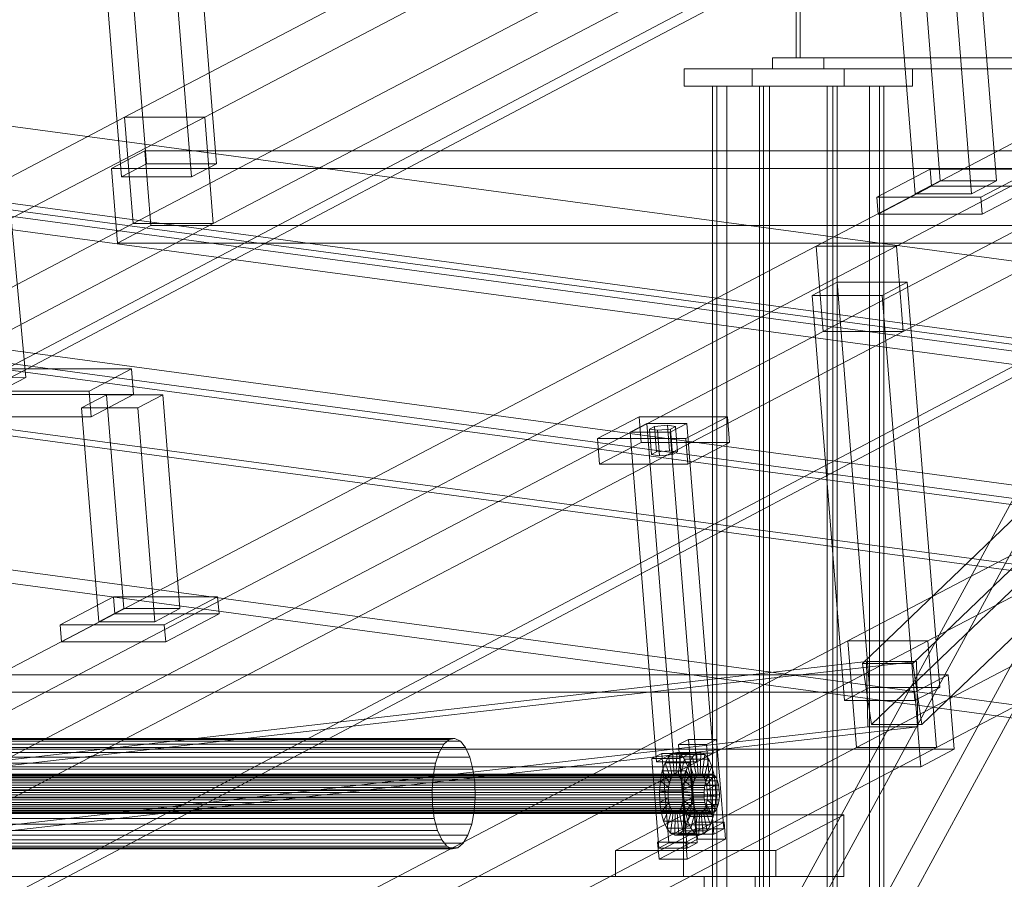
# Model space of a CAD drawing. Header units: millimetres. Extents: x -4738 to 65662, y -68080 to 6847.
# Tile 50 of 256: x -3151 to -2698, y -35414 to -35019. Entities that reach past the tile are written whole.
import ezdxf

# ---------------------------------------------------------------- set-up
doc = ezdxf.new("R2010")
doc.units = ezdxf.units.MM
for name, color, linetype, lineweight in [('COTAS_P', 1, 'Continuous', 0), ('frontal_C09', 7, 'Continuous', 0), ('frontal_C10', 7, 'Continuous', 0)]:
    doc.layers.add(name, color=color, linetype=linetype, lineweight=lineweight)
doc.dimstyles.new('R19_100', dxfattribs={"dimtxt": 250, "dimasz": 150, "dimexe": 150, "dimexo": 80, "dimgap": 100, "dimtad": 1, "dimtih": 1, "dimtoh": 1, "dimdsep": 46, "dimcen": 0.09, "dimadec": 0, "dimazin": 0, "dimtfac": 1, "dimtdec": 4, "dimtofl": 0, "dimtmove": 0, "dimatfit": 3, "dimfxl": 1, "dimtolj": 1, "dimtzin": 0, "dimarcsym": 0})

# ---------------------------------------------------------------- blocks, each defined once
blk = doc.blocks.new('DIM_R30_46')
at = {"layer": 'COTAS_P'}
for p, q in [((-4100, -35030), (-4219.91, -35921.98)), ((140, -35600), (20.09, -36491.98)), ((-4219.91, -35921.98), (-4065.25, -35897.36)), ((20.09, -36491.98), (-4219.91, -35921.98)), ((-4219.91, -35921.98), (-4077.24, -35986.56)), ((20.09, -36491.98), (-122.58, -36427.39)), ((20.09, -36491.98), (-134.57, -36516.59))]:
    blk.add_line(p, q, dxfattribs=at)
blk.add_text('4278.14 P', height=250, rotation=172.3434, dxfattribs=at).set_placement((-2113.24, -36306.08))

msp = doc.modelspace()

# ---------------------------------------------------------------- linework, layer by layer
at = {"layer": 'frontal_C09'}
for p, q in [((92.26, -35504.79), (-4028.81, -34950.779)), ((147.061, -35547.473), (-4092.939, -34977.473)), ((146.662, -35550.446), (-4093.338, -34980.446)), ((87.596, -35539.478), (-4033.473, -34985.467)), ((76.886, -35544.093), (-4024.362, -34992.746)), ((77.286, -35541.119), (-4023.962, -34989.772)), ((47.154, -35540.095), (-3994.629, -34996.743)), ((46.354, -35546.042), (-3995.429, -35002.689)), ((207.511, -35623.202), (-4171.241, -35034.549)), ((206.311, -35632.121), (-4172.44, -35043.468)), ((206.711, -35629.148), (-4172.041, -35040.495)), ((-2331.449, -35220.331), (-3518.768, -35060.715)), ((-2332.248, -35226.277), (-3519.568, -35066.661)), ((133.338, -35649.554), (-4106.662, -35079.554)), ((132.939, -35652.527), (-4107.061, -35082.527)), ((194.187, -35722.31), (-4184.565, -35133.657)), ((193.388, -35728.257), (-4185.364, -35139.604)), ((-2353.699, -35385.842), (-3541.018, -35226.226))]:
    msp.add_line(p, q, dxfattribs=at)
at = {"layer": 'frontal_C10'}
for p, q in [((-4449.639, -35862.156), (-440.917, -33746.29)), ((19.331, -33746.29), (-3989.39, -35862.156)), ((-440.523, -33751.187), (-4449.244, -35867.053)), ((-3988.995, -35867.053), (19.726, -33751.187)), ((-2642.912, -34823.458), (-3102.292, -35064.03)), ((-3065.472, -35064.03), (-2606.092, -34823.458)), ((-3098.375, -35113.015), (-2638.995, -34872.442)), ((-3061.555, -35113.015), (-2602.175, -34872.442)), ((-2325.156, -34882.786), (-2784.536, -35123.359)), ((-2747.716, -35123.359), (-2288.336, -34882.786)), ((-2318.744, -34888.336), (-2763.24, -35315.051)), ((-2740.227, -35315.051), (-2295.732, -34888.336)), ((-3107.174, -34899.373), (-3092.29, -35085.516)), ((-3060.072, -35085.516), (-3074.956, -34899.373)), ((-3103.774, -35091.53), (-3118.658, -34905.387)), ((-3071.557, -35091.53), (-3086.441, -34905.387)), ((-2759.123, -35343.14), (-2314.627, -34916.425)), ((-2736.11, -35343.14), (-2291.615, -34916.425)), ((-2781.402, -35162.547), (-2322.023, -34921.974)), ((-2744.582, -35162.547), (-2285.203, -34921.974)), ((-3147.633, -35183.675), (-3166.146, -34985.174)), ((-2793.83, -35036.863), (-2793.83, -34986.863)), ((-2791.876, -34986.863), (-2791.876, -35036.863)), ((-2735.298, -34996.675), (-2727.567, -35093.355)), ((-2701.794, -35093.355), (-2709.524, -34996.675)), ((-2739.052, -35099.37), (-2746.783, -35002.689)), ((-2721.009, -35002.689), (-2713.278, -35099.37)), ((-2814.162, -35460.197), (-2574.832, -35020.197)), ((-2562.329, -35020.197), (-2801.658, -35460.197)), ((-2804.575, -35041.863), (-2804.575, -35036.863)), ((-2804.575, -35036.863), (-2781.13, -35036.863)), ((-2804.575, -35036.863), (-2012.947, -35036.863)), ((-2791.876, -35036.863), (-2793.83, -35036.863)), ((-2793.83, -35036.863), (-2002.202, -35036.863)), ((-2791.876, -35036.863), (-2000.248, -35036.863)), ((-2781.13, -35036.863), (-2781.13, -35041.863)), ((-1989.503, -35036.863), (-2781.13, -35036.863)), ((-2814.043, -35041.863), (-2845.302, -35041.863)), ((-2845.302, -35041.863), (-2771.663, -35041.863)), ((-2845.302, -35049.863), (-2845.302, -35041.863)), ((-2740.403, -35041.863), (-2814.043, -35041.863)), ((-2814.043, -35041.863), (-2814.043, -35049.863)), ((-2781.13, -35041.863), (-2804.575, -35041.863)), ((-2804.575, -35041.863), (-2012.947, -35041.863)), ((-2784.047, -35479.529), (-2544.718, -35039.529)), ((-2781.13, -35041.863), (-1989.503, -35041.863)), ((-2771.663, -35041.863), (-2740.403, -35041.863)), ((-2771.663, -35041.863), (-2771.663, -35049.863)), ((-2771.544, -35479.529), (-2532.214, -35039.529)), ((-2740.403, -35049.863), (-2740.403, -35041.863)), ((-2771.663, -35049.863), (-2845.302, -35049.863)), ((-2845.302, -35049.863), (-2814.043, -35049.863)), ((-2830.236, -35049.863), (-2832.19, -35049.863)), ((-2832.19, -35049.863), (-2776.96, -35049.863)), ((-2832.19, -35975), (-2832.19, -35049.863)), ((-2775.006, -35049.863), (-2830.236, -35049.863)), ((-2830.236, -35049.863), (-2830.236, -35975)), ((-2810.699, -35049.863), (-2830.236, -35049.863)), ((-2830.236, -35049.863), (-2825.634, -35049.863)), ((-2825.634, -35049.863), (-2806.096, -35049.863)), ((-2825.634, -35049.863), (-2825.634, -35975)), ((-2814.043, -35049.863), (-2740.403, -35049.863)), ((-2808.745, -35049.863), (-2810.699, -35049.863)), ((-2810.699, -35049.863), (-2755.469, -35049.863)), ((-2810.699, -35975), (-2810.699, -35049.863)), ((-2806.096, -35049.863), (-2810.699, -35049.863)), ((-2753.515, -35049.863), (-2808.745, -35049.863)), ((-2808.745, -35049.863), (-2808.745, -35975)), ((-2806.096, -35975), (-2806.096, -35049.863)), ((-2760.071, -35049.863), (-2779.609, -35049.863)), ((-2779.609, -35049.863), (-2775.006, -35049.863)), ((-2779.609, -35975), (-2779.609, -35049.863)), ((-2776.96, -35049.863), (-2775.006, -35049.863)), ((-2776.96, -35049.863), (-2776.96, -35975)), ((-2775.006, -35975), (-2775.006, -35049.863)), ((-2775.006, -35049.863), (-2755.469, -35049.863)), ((-2740.403, -35049.863), (-2771.663, -35049.863)), ((-2755.469, -35049.863), (-2760.071, -35049.863)), ((-2760.071, -35049.863), (-2760.071, -35975)), ((-2755.469, -35049.863), (-2753.515, -35049.863)), ((-2755.469, -35049.863), (-2755.469, -35975)), ((-2753.515, -35975), (-2753.515, -35049.863)), ((-3102.292, -35064.03), (-3561.671, -35304.603)), ((-3524.851, -35304.603), (-3065.472, -35064.03)), ((-3102.292, -35064.03), (-3065.472, -35064.03)), ((-3098.375, -35113.015), (-3102.292, -35064.03)), ((-3065.472, -35064.03), (-3061.555, -35113.015)), ((-2310.664, -35064.03), (-2770.043, -35304.603)), ((-2733.224, -35304.603), (-2273.844, -35064.03)), ((-3093.069, -35079.615), (-3108.381, -35087.634)), ((-2264.621, -35079.615), (-3093.069, -35079.615)), ((-3093.069, -35079.615), (-3090.327, -35113.904)), ((-3108.381, -35087.634), (-2279.934, -35087.634)), ((-3105.639, -35121.923), (-3108.381, -35087.634)), ((-3103.774, -35091.53), (-3092.29, -35085.516)), ((-3092.29, -35085.516), (-3060.072, -35085.516)), ((-3060.072, -35085.516), (-3071.557, -35091.53)), ((-2732.262, -35087.988), (-2756.762, -35100.818)), ((-2684.396, -35087.988), (-2732.262, -35087.988)), ((-2732.262, -35087.988), (-2731.636, -35095.826)), ((-2708.897, -35100.818), (-2684.396, -35087.988)), ((-3071.557, -35091.53), (-3103.774, -35091.53)), ((-2756.136, -35108.656), (-2731.636, -35095.826)), ((-2739.052, -35099.37), (-2727.567, -35093.355)), ((-2731.636, -35095.826), (-2683.77, -35095.826)), ((-2727.567, -35093.355), (-2701.794, -35093.355)), ((-2701.794, -35093.355), (-2713.278, -35099.37)), ((-2683.77, -35095.826), (-2708.27, -35108.656)), ((-2756.762, -35100.818), (-2708.897, -35100.818)), ((-2756.136, -35108.656), (-2756.762, -35100.818)), ((-2713.278, -35099.37), (-2739.052, -35099.37)), ((-2708.897, -35100.818), (-2708.27, -35108.656)), ((-2708.27, -35108.656), (-2756.136, -35108.656)), ((-3557.754, -35353.588), (-3098.375, -35113.015)), ((-3520.934, -35353.588), (-3061.555, -35113.015)), ((-3105.639, -35121.923), (-3090.327, -35113.904)), ((-3061.555, -35113.015), (-3098.375, -35113.015)), ((-3090.327, -35113.904), (-2261.879, -35113.904)), ((-2766.127, -35353.588), (-2306.747, -35113.015)), ((-2729.307, -35353.588), (-2269.927, -35113.015)), ((-2784.536, -35123.359), (-3243.915, -35363.932)), ((-3207.095, -35363.932), (-2747.716, -35123.359)), ((-2277.192, -35121.923), (-3105.639, -35121.923)), ((-2784.536, -35123.359), (-2747.716, -35123.359)), ((-2781.402, -35162.547), (-2784.536, -35123.359)), ((-2747.716, -35123.359), (-2744.582, -35162.547)), ((-2774.925, -35139.946), (-2786.41, -35145.96)), ((-2742.708, -35139.946), (-2774.925, -35139.946)), ((-2774.925, -35139.946), (-2760.042, -35326.088)), ((-2754.193, -35145.96), (-2742.708, -35139.946)), ((-2727.824, -35326.088), (-2742.708, -35139.946)), ((-2786.41, -35145.96), (-2754.193, -35145.96)), ((-2771.526, -35332.103), (-2786.41, -35145.96)), ((-2739.309, -35332.103), (-2754.193, -35145.96)), ((-3240.782, -35403.12), (-2781.402, -35162.547)), ((-3203.962, -35403.12), (-2744.582, -35162.547)), ((-2744.582, -35162.547), (-2781.402, -35162.547)), ((-3099.094, -35179.776), (-3881.517, -35179.776)), ((-3164.18, -35183.925), (-3147.633, -35183.675)), ((-3147.633, -35183.675), (-3155.289, -35187.685)), ((-3118.541, -35189.96), (-3099.094, -35179.776)), ((-3098.154, -35191.532), (-3099.094, -35179.776)), ((-3900.964, -35189.96), (-3118.541, -35189.96)), ((-3880.577, -35191.532), (-3098.154, -35191.532)), ((-3110.577, -35191.657), (-3122.061, -35197.672)), ((-3118.541, -35189.96), (-3117.601, -35201.716)), ((-3098.154, -35191.532), (-3117.601, -35201.716)), ((-3084.803, -35191.657), (-3110.577, -35191.657)), ((-3110.577, -35191.657), (-3102.727, -35289.823)), ((-3096.287, -35197.672), (-3084.803, -35191.657)), ((-3076.953, -35289.823), (-3084.803, -35191.657)), ((-3117.601, -35201.716), (-3900.024, -35201.716)), ((-3122.061, -35197.672), (-3096.287, -35197.672)), ((-3114.212, -35295.838), (-3122.061, -35197.672)), ((-3096.287, -35197.672), (-3088.438, -35295.838)), ((-2865.862, -35201.731), (-2885.003, -35211.755)), ((-2825.36, -35201.731), (-2865.862, -35201.731)), ((-2865.862, -35201.731), (-2864.922, -35213.487)), ((-2844.501, -35211.755), (-2825.36, -35201.731)), ((-2824.42, -35213.487), (-2825.36, -35201.731)), ((-2862.399, -35204.738), (-2870.056, -35208.747)), ((-2843.989, -35204.738), (-2862.399, -35204.738)), ((-2862.399, -35204.738), (-2850.285, -35356.24)), ((-2861.113, -35207.344), (-2858.816, -35206.141)), ((-2858.816, -35206.141), (-2852.885, -35205.54)), ((-2857.876, -35217.898), (-2858.816, -35206.141)), ((-2852.885, -35205.54), (-2849.25, -35206.141)), ((-2851.945, -35217.296), (-2852.885, -35205.54)), ((-2851.646, -35208.747), (-2843.989, -35204.738)), ((-2849.25, -35206.141), (-2851.547, -35207.344)), ((-2848.31, -35217.898), (-2849.25, -35206.141)), ((-2831.875, -35356.24), (-2843.989, -35204.738)), ((-2870.056, -35208.747), (-2851.646, -35208.747)), ((-2857.942, -35360.249), (-2870.056, -35208.747)), ((-2857.478, -35207.946), (-2861.113, -35207.344)), ((-2860.173, -35219.1), (-2861.113, -35207.344)), ((-2851.547, -35207.344), (-2857.478, -35207.946)), ((-2857.478, -35207.946), (-2856.538, -35219.702)), ((-2851.646, -35208.747), (-2839.532, -35360.249)), ((-2850.607, -35219.1), (-2851.547, -35207.344)), ((-2885.003, -35211.755), (-2844.501, -35211.755)), ((-2884.063, -35223.511), (-2885.003, -35211.755)), ((-2884.063, -35223.511), (-2864.922, -35213.487)), ((-2864.922, -35213.487), (-2824.42, -35213.487)), ((-2844.501, -35211.755), (-2843.561, -35223.511)), ((-2824.42, -35213.487), (-2843.561, -35223.511)), ((-2857.876, -35217.898), (-2860.173, -35219.1)), ((-2860.173, -35219.1), (-2856.538, -35219.702)), ((-2851.945, -35217.296), (-2857.876, -35217.898)), ((-2856.538, -35219.702), (-2850.607, -35219.1)), ((-2848.31, -35217.898), (-2851.945, -35217.296)), ((-2850.607, -35219.1), (-2848.31, -35217.898)), ((-2843.561, -35223.511), (-2884.063, -35223.511)), ((-3107.422, -35284.456), (-3131.922, -35297.286)), ((-3059.556, -35284.456), (-3107.422, -35284.456)), ((-3107.422, -35284.456), (-3106.795, -35292.293)), ((-3084.057, -35297.286), (-3059.556, -35284.456)), ((-3058.93, -35292.293), (-3059.556, -35284.456)), ((-3114.212, -35295.838), (-3102.727, -35289.823)), ((-3102.727, -35289.823), (-3076.953, -35289.823)), ((-3076.953, -35289.823), (-3088.438, -35295.838)), ((-3131.296, -35305.124), (-3106.795, -35292.293)), ((-3088.438, -35295.838), (-3114.212, -35295.838)), ((-3106.795, -35292.293), (-3058.93, -35292.293)), ((-3058.93, -35292.293), (-3083.43, -35305.124)), ((-3131.922, -35297.286), (-3084.057, -35297.286)), ((-3131.296, -35305.124), (-3131.922, -35297.286)), ((-3084.057, -35297.286), (-3083.43, -35305.124)), ((-2770.043, -35304.603), (-3229.423, -35545.176)), ((-3192.603, -35545.176), (-2733.224, -35304.603)), ((-3083.43, -35305.124), (-3131.296, -35305.124)), ((-2770.043, -35304.603), (-2733.224, -35304.603)), ((-2766.127, -35353.588), (-2770.043, -35304.603)), ((-2733.224, -35304.603), (-2729.307, -35353.588)), ((-2761.444, -35314.111), (-3235.707, -35368.541)), ((-3212.695, -35368.541), (-2738.431, -35314.111)), ((-2761.444, -35314.111), (-2738.431, -35314.111)), ((-2760.919, -35344.081), (-2761.444, -35314.111)), ((-2738.431, -35314.111), (-2737.906, -35344.081)), ((-2763.24, -35315.051), (-2759.123, -35343.14)), ((-2740.227, -35315.051), (-2763.24, -35315.051)), ((-2736.11, -35343.14), (-2740.227, -35315.051)), ((-2724, -35320.188), (-3552.448, -35320.188)), ((-2739.313, -35328.207), (-2724, -35320.188)), ((-2721.259, -35354.477), (-2724, -35320.188)), ((-3567.761, -35328.207), (-2739.313, -35328.207)), ((-2771.526, -35332.103), (-2760.042, -35326.088)), ((-2760.042, -35326.088), (-2727.824, -35326.088)), ((-2739.313, -35328.207), (-2736.571, -35362.496)), ((-2727.824, -35326.088), (-2739.309, -35332.103)), ((-2739.309, -35332.103), (-2771.526, -35332.103)), ((-3235.182, -35398.511), (-2760.919, -35344.081)), ((-3212.17, -35398.511), (-2737.906, -35344.081)), ((-2737.906, -35344.081), (-2760.919, -35344.081)), ((-2759.123, -35343.14), (-2736.11, -35343.14)), ((-2953.127, -35350.015), (-3525.952, -35350.015)), ((-2950.542, -35349.545), (-3523.368, -35349.545)), ((-2947.998, -35350.803), (-3520.824, -35350.803)), ((-2955.575, -35352.181), (-2953.127, -35350.015)), ((-2953.127, -35350.015), (-2950.542, -35349.545)), ((-2950.542, -35349.545), (-2947.998, -35350.803)), ((-2947.998, -35350.803), (-2945.668, -35353.703)), ((-2843.243, -35349.915), (-2847.837, -35352.321)), ((-2830.356, -35349.915), (-2843.243, -35349.915)), ((-2843.243, -35349.915), (-2839.953, -35391.062)), ((-2834.95, -35352.321), (-2830.356, -35349.915)), ((-2827.066, -35391.062), (-2830.356, -35349.915)), ((-3549.706, -35354.477), (-2721.259, -35354.477)), ((-2955.575, -35352.181), (-3528.401, -35352.181)), ((-2945.668, -35353.703), (-3518.494, -35353.703)), ((-3225.506, -35594.161), (-2766.127, -35353.588)), ((-3188.686, -35594.161), (-2729.307, -35353.588)), ((-2957.722, -35355.895), (-2955.575, -35352.181)), ((-2945.668, -35353.703), (-2943.711, -35358.047)), ((-2847.837, -35352.321), (-2834.95, -35352.321)), ((-2844.547, -35393.468), (-2847.837, -35352.321)), ((-2834.95, -35352.321), (-2831.66, -35393.468)), ((-2729.307, -35353.588), (-2766.127, -35353.588)), ((-2721.259, -35354.477), (-2736.571, -35362.496)), ((-2957.722, -35355.895), (-3530.547, -35355.895)), ((-2943.711, -35358.047), (-3516.536, -35358.047)), ((-2959.419, -35360.904), (-2957.722, -35355.895)), ((-2943.711, -35358.047), (-2942.26, -35363.54)), ((-2855.493, -35356.33), (-2860.087, -35358.736)), ((-2860.087, -35358.736), (-2847.2, -35358.736)), ((-2856.797, -35399.883), (-2860.087, -35358.736)), ((-2857.942, -35360.249), (-2850.285, -35356.24)), ((-2842.606, -35356.33), (-2855.493, -35356.33)), ((-2855.493, -35356.33), (-2852.203, -35397.478)), ((-2852.42, -35357.905), (-2854.025, -35360.683)), ((-2850.588, -35356.285), (-2852.42, -35357.905)), ((-2852.42, -35357.905), (-2850.672, -35366.849)), ((-2841.374, -35357.905), (-2852.42, -35357.905)), ((-2848.655, -35355.933), (-2850.588, -35356.285)), ((-2850.588, -35356.285), (-2849.805, -35366.082)), ((-2839.542, -35356.285), (-2850.588, -35356.285)), ((-2850.285, -35356.24), (-2831.875, -35356.24)), ((-2848.655, -35355.933), (-2848.889, -35365.915)), ((-2846.752, -35356.874), (-2848.655, -35355.933)), ((-2837.609, -35355.933), (-2848.655, -35355.933)), ((-2846.752, -35356.874), (-2847.988, -35366.361)), ((-2847.2, -35358.736), (-2842.606, -35356.33)), ((-2847.2, -35358.736), (-2843.91, -35399.883)), ((-2845.009, -35359.043), (-2847.162, -35367.389)), ((-2845.009, -35359.043), (-2846.752, -35356.874)), ((-2835.706, -35356.874), (-2846.752, -35356.874)), ((-2843.545, -35362.293), (-2845.009, -35359.043)), ((-2833.963, -35359.043), (-2845.009, -35359.043)), ((-2842.98, -35360.683), (-2841.374, -35357.905)), ((-2839.316, -35397.478), (-2842.606, -35356.33)), ((-2841.374, -35357.905), (-2839.542, -35356.285)), ((-2839.626, -35366.849), (-2841.374, -35357.905)), ((-2839.542, -35356.285), (-2837.609, -35355.933)), ((-2838.759, -35366.082), (-2839.542, -35356.285)), ((-2831.875, -35356.24), (-2839.532, -35360.249)), ((-2837.843, -35365.915), (-2837.609, -35355.933)), ((-2837.609, -35355.933), (-2835.706, -35356.874)), ((-2836.942, -35366.361), (-2835.706, -35356.874)), ((-2836.116, -35367.389), (-2833.963, -35359.043)), ((-2835.706, -35356.874), (-2833.963, -35359.043)), ((-2833.963, -35359.043), (-2832.499, -35362.293)), ((-2736.571, -35362.496), (-3565.019, -35362.496)), ((-2959.419, -35360.904), (-3532.245, -35360.904)), ((-2942.26, -35363.54), (-3515.085, -35363.54)), ((-2960.553, -35366.867), (-2959.419, -35360.904)), ((-2942.26, -35363.54), (-2941.413, -35369.807)), ((-2839.532, -35360.249), (-2857.942, -35360.249)), ((-2855.295, -35364.43), (-2856.143, -35368.891)), ((-2854.025, -35360.683), (-2855.295, -35364.43)), ((-2855.295, -35364.43), (-2852.034, -35369.94)), ((-2844.249, -35364.43), (-2855.295, -35364.43)), ((-2854.025, -35360.683), (-2851.433, -35368.165)), ((-2842.98, -35360.683), (-2854.025, -35360.683)), ((-2843.545, -35362.293), (-2846.468, -35368.928)), ((-2845.097, -35368.891), (-2844.249, -35364.43)), ((-2844.249, -35364.43), (-2842.98, -35360.683)), ((-2840.989, -35369.94), (-2844.249, -35364.43)), ((-2842.459, -35366.402), (-2843.545, -35362.293)), ((-2832.499, -35362.293), (-2843.545, -35362.293)), ((-2840.387, -35368.165), (-2842.98, -35360.683)), ((-2835.423, -35368.928), (-2832.499, -35362.293)), ((-2832.499, -35362.293), (-2831.413, -35366.402)), ((-2834.864, -35368.165), (-3644.902, -35368.165)), ((-2834.104, -35366.849), (-3644.141, -35366.849)), ((-2833.236, -35366.082), (-3643.273, -35366.082)), ((-2832.32, -35365.915), (-3642.358, -35365.915)), ((-2831.419, -35366.361), (-3641.456, -35366.361)), ((-2830.593, -35367.389), (-3640.631, -35367.389)), ((-2829.9, -35368.928), (-3639.937, -35368.928)), ((-2960.553, -35366.867), (-3533.378, -35366.867)), ((-2961.044, -35373.377), (-2960.553, -35366.867)), ((-2856.143, -35368.891), (-2856.511, -35373.761)), ((-2856.143, -35368.891), (-2852.436, -35372.053)), ((-2845.097, -35368.891), (-2856.143, -35368.891)), ((-2852.034, -35369.94), (-2851.433, -35368.165)), ((-2851.433, -35368.165), (-2850.672, -35366.849)), ((-2851.433, -35368.165), (-2840.387, -35368.165)), ((-2850.672, -35366.849), (-2849.805, -35366.082)), ((-2850.672, -35366.849), (-2839.626, -35366.849)), ((-2849.805, -35366.082), (-2848.889, -35365.915)), ((-2849.805, -35366.082), (-2838.759, -35366.082)), ((-2848.889, -35365.915), (-2847.988, -35366.361)), ((-2848.889, -35365.915), (-2837.843, -35365.915)), ((-2847.988, -35366.361), (-2847.162, -35367.389)), ((-2847.988, -35366.361), (-2836.942, -35366.361)), ((-2847.162, -35367.389), (-2846.468, -35368.928)), ((-2847.162, -35367.389), (-2836.116, -35367.389)), ((-2846.468, -35368.928), (-2845.954, -35370.874)), ((-2846.468, -35368.928), (-2835.423, -35368.928)), ((-2842.459, -35366.402), (-2845.954, -35370.874)), ((-2845.465, -35373.761), (-2845.097, -35368.891)), ((-2841.39, -35372.053), (-2845.097, -35368.891)), ((-2841.826, -35371.09), (-2842.459, -35366.402)), ((-2831.413, -35366.402), (-2842.459, -35366.402)), ((-2840.387, -35368.165), (-2840.989, -35369.94)), ((-2839.626, -35366.849), (-2840.387, -35368.165)), ((-2838.759, -35366.082), (-2839.626, -35366.849)), ((-2837.843, -35365.915), (-2838.759, -35366.082)), ((-2836.942, -35366.361), (-2837.843, -35365.915)), ((-2836.116, -35367.389), (-2836.942, -35366.361)), ((-2835.423, -35368.928), (-2836.116, -35367.389)), ((-2835.466, -35369.94), (-2834.864, -35368.165)), ((-2834.908, -35370.874), (-2835.423, -35368.928)), ((-2834.908, -35370.874), (-2831.413, -35366.402)), ((-2834.864, -35368.165), (-2834.104, -35366.849)), ((-2834.104, -35366.849), (-2833.236, -35366.082)), ((-2833.236, -35366.082), (-2832.32, -35365.915)), ((-2832.32, -35365.915), (-2831.419, -35366.361)), ((-2831.419, -35366.361), (-2830.593, -35367.389)), ((-2831.413, -35366.402), (-2830.78, -35371.09)), ((-2830.593, -35367.389), (-2829.9, -35368.928)), ((-2829.9, -35368.928), (-2829.385, -35370.874)), ((-2835.867, -35372.053), (-3645.905, -35372.053)), ((-2835.466, -35369.94), (-3645.503, -35369.94)), ((-2829.385, -35370.874), (-3639.423, -35370.874)), ((-3639.123, -35373.095), (-2829.085, -35373.095)), ((-2961.044, -35373.377), (-3533.869, -35373.377)), ((-3514.239, -35369.807), (-2941.413, -35369.807)), ((-2960.86, -35379.991), (-2961.044, -35373.377)), ((-2941.413, -35369.807), (-2941.23, -35376.421)), ((-2852.61, -35374.36), (-2852.436, -35372.053)), ((-2852.436, -35372.053), (-2852.034, -35369.94)), ((-2852.436, -35372.053), (-2841.39, -35372.053)), ((-2852.034, -35369.94), (-2840.989, -35369.94)), ((-2845.954, -35370.874), (-2845.654, -35373.095)), ((-2845.954, -35370.874), (-2834.908, -35370.874)), ((-2845.654, -35373.095), (-2841.826, -35371.09)), ((-2834.608, -35373.095), (-2845.654, -35373.095)), ((-2845.654, -35373.095), (-2845.589, -35375.438)), ((-2841.826, -35371.09), (-2830.78, -35371.09)), ((-2841.689, -35376.038), (-2841.826, -35371.09)), ((-2841.39, -35372.053), (-2841.564, -35374.36)), ((-2840.989, -35369.94), (-2841.39, -35372.053)), ((-2836.041, -35374.36), (-2835.867, -35372.053)), ((-2835.867, -35372.053), (-2835.466, -35369.94)), ((-2834.608, -35373.095), (-2834.908, -35370.874)), ((-2830.78, -35371.09), (-2834.608, -35373.095)), ((-2834.543, -35375.438), (-2834.608, -35373.095)), ((-2830.78, -35371.09), (-2830.643, -35376.038)), ((-2829.385, -35370.874), (-2829.085, -35373.095)), ((-2829.085, -35373.095), (-2829.02, -35375.438)), ((-2836.041, -35374.36), (-3646.079, -35374.36)), ((-2835.976, -35376.703), (-3646.014, -35376.703)), ((-2829.195, -35377.745), (-3639.232, -35377.745)), ((-2829.02, -35375.438), (-3639.058, -35375.438)), ((-2941.23, -35376.421), (-3514.055, -35376.421)), ((-2941.23, -35376.421), (-2941.721, -35382.931)), ((-2856.511, -35373.761), (-2852.61, -35374.36)), ((-2845.465, -35373.761), (-2856.511, -35373.761)), ((-2856.511, -35373.761), (-2856.373, -35378.708)), ((-2856.373, -35378.708), (-2852.545, -35376.703)), ((-2852.61, -35374.36), (-2841.564, -35374.36)), ((-2852.545, -35376.703), (-2852.61, -35374.36)), ((-2852.545, -35376.703), (-2841.499, -35376.703)), ((-2852.245, -35378.924), (-2852.545, -35376.703)), ((-2845.763, -35377.745), (-2846.165, -35379.858)), ((-2845.589, -35375.438), (-2845.763, -35377.745)), ((-2842.056, -35380.908), (-2845.763, -35377.745)), ((-2845.763, -35377.745), (-2834.717, -35377.745)), ((-2841.689, -35376.038), (-2845.589, -35375.438)), ((-2845.589, -35375.438), (-2834.543, -35375.438)), ((-2841.564, -35374.36), (-2845.465, -35373.761)), ((-2845.327, -35378.708), (-2845.465, -35373.761)), ((-2841.499, -35376.703), (-2845.327, -35378.708)), ((-2842.056, -35380.908), (-2841.689, -35376.038)), ((-2830.643, -35376.038), (-2841.689, -35376.038)), ((-2841.564, -35374.36), (-2841.499, -35376.703)), ((-2841.499, -35376.703), (-2841.199, -35378.924)), ((-2835.976, -35376.703), (-2836.041, -35374.36)), ((-2835.676, -35378.924), (-2835.976, -35376.703)), ((-2835.119, -35379.858), (-2834.717, -35377.745)), ((-2834.717, -35377.745), (-2834.543, -35375.438)), ((-2834.717, -35377.745), (-2831.011, -35380.908)), ((-2834.543, -35375.438), (-2830.643, -35376.038)), ((-2830.643, -35376.038), (-2831.011, -35380.908)), ((-2829.195, -35377.745), (-2829.596, -35379.858)), ((-2829.02, -35375.438), (-2829.195, -35377.745)), ((-2835.676, -35378.924), (-3645.714, -35378.924)), ((-2835.162, -35380.87), (-3645.2, -35380.87)), ((-2834.468, -35382.41), (-3644.506, -35382.41)), ((-2830.198, -35381.633), (-3640.235, -35381.633)), ((-2829.596, -35379.858), (-3639.634, -35379.858)), ((-2960.86, -35379.991), (-3533.686, -35379.991)), ((-2960.014, -35386.258), (-2960.86, -35379.991)), ((-2845.327, -35378.708), (-2856.373, -35378.708)), ((-2856.373, -35378.708), (-2855.74, -35383.396)), ((-2855.74, -35383.396), (-2852.245, -35378.924)), ((-2854.655, -35387.505), (-2851.731, -35380.87)), ((-2853.19, -35390.755), (-2851.037, -35382.41)), ((-2852.245, -35378.924), (-2841.199, -35378.924)), ((-2851.731, -35380.87), (-2852.245, -35378.924)), ((-2851.731, -35380.87), (-2840.685, -35380.87)), ((-2851.037, -35382.41), (-2851.731, -35380.87)), ((-2851.037, -35382.41), (-2839.991, -35382.41)), ((-2850.212, -35383.437), (-2851.037, -35382.41)), ((-2846.766, -35381.633), (-2847.527, -35382.949)), ((-2846.165, -35379.858), (-2846.766, -35381.633)), ((-2844.174, -35389.115), (-2846.766, -35381.633)), ((-2846.766, -35381.633), (-2835.721, -35381.633)), ((-2842.904, -35385.368), (-2846.165, -35379.858)), ((-2846.165, -35379.858), (-2835.119, -35379.858)), ((-2844.694, -35383.396), (-2845.327, -35378.708)), ((-2841.199, -35378.924), (-2844.694, -35383.396)), ((-2840.685, -35380.87), (-2843.609, -35387.505)), ((-2842.904, -35385.368), (-2842.056, -35380.908)), ((-2839.991, -35382.41), (-2842.144, -35390.755)), ((-2831.011, -35380.908), (-2842.056, -35380.908)), ((-2841.199, -35378.924), (-2840.685, -35380.87)), ((-2840.685, -35380.87), (-2839.991, -35382.41)), ((-2839.991, -35382.41), (-2839.166, -35383.437)), ((-2836.481, -35382.949), (-2835.721, -35381.633)), ((-2835.721, -35381.633), (-2835.119, -35379.858)), ((-2835.721, -35381.633), (-2833.128, -35389.115)), ((-2835.162, -35380.87), (-2835.676, -35378.924)), ((-2834.468, -35382.41), (-2835.162, -35380.87)), ((-2835.119, -35379.858), (-2831.858, -35385.368)), ((-2833.643, -35383.437), (-2834.468, -35382.41)), ((-2831.011, -35380.908), (-2831.858, -35385.368)), ((-2830.198, -35381.633), (-2830.958, -35382.949)), ((-2829.596, -35379.858), (-2830.198, -35381.633)), ((-2833.643, -35383.437), (-3643.68, -35383.437)), ((-2832.741, -35383.883), (-3642.779, -35383.883)), ((-2831.826, -35383.716), (-3641.863, -35383.716)), ((-2830.958, -35382.949), (-3640.996, -35382.949)), ((-2960.014, -35386.258), (-3532.84, -35386.258)), ((-2941.721, -35382.931), (-3514.547, -35382.931)), ((-2958.563, -35391.751), (-2960.014, -35386.258)), ((-2941.721, -35382.931), (-2942.854, -35388.894)), ((-2845.548, -35384.519), (-2876.808, -35400.889)), ((-2844.694, -35383.396), (-2855.74, -35383.396)), ((-2855.74, -35383.396), (-2854.655, -35387.505)), ((-2851.448, -35392.924), (-2850.212, -35383.437)), ((-2850.212, -35383.437), (-2839.166, -35383.437)), ((-2849.31, -35383.883), (-2850.212, -35383.437)), ((-2849.545, -35393.865), (-2849.31, -35383.883)), ((-2848.395, -35383.716), (-2849.31, -35383.883)), ((-2849.31, -35383.883), (-2838.264, -35383.883)), ((-2847.527, -35382.949), (-2848.395, -35383.716)), ((-2847.611, -35393.513), (-2848.395, -35383.716)), ((-2848.395, -35383.716), (-2837.349, -35383.716)), ((-2845.78, -35391.893), (-2847.527, -35382.949)), ((-2847.527, -35382.949), (-2836.481, -35382.949)), ((-2771.908, -35384.519), (-2845.548, -35384.519)), ((-2845.548, -35384.519), (-2845.548, -35412.889)), ((-2843.609, -35387.505), (-2844.694, -35383.396)), ((-2844.174, -35389.115), (-2842.904, -35385.368)), ((-2831.858, -35385.368), (-2842.904, -35385.368)), ((-2839.166, -35383.437), (-2840.402, -35392.924)), ((-2839.166, -35383.437), (-2838.264, -35383.883)), ((-2838.264, -35383.883), (-2838.499, -35393.865)), ((-2838.264, -35383.883), (-2837.349, -35383.716)), ((-2837.349, -35383.716), (-2836.481, -35382.949)), ((-2837.349, -35383.716), (-2836.565, -35393.513)), ((-2836.481, -35382.949), (-2834.734, -35391.893)), ((-2832.741, -35383.883), (-2833.643, -35383.437)), ((-2831.858, -35385.368), (-2833.128, -35389.115)), ((-2831.826, -35383.716), (-2832.741, -35383.883)), ((-2830.958, -35382.949), (-2831.826, -35383.716)), ((-2803.168, -35400.889), (-2771.908, -35384.519)), ((-2771.908, -35412.889), (-2771.908, -35384.519)), ((-2958.563, -35391.751), (-3531.388, -35391.751)), ((-2942.854, -35388.894), (-3515.68, -35388.894)), ((-2956.605, -35396.096), (-2958.563, -35391.751)), ((-2942.854, -35388.894), (-2944.552, -35393.904)), ((-2839.805, -35387.923), (-2857.415, -35397.145)), ((-2843.609, -35387.505), (-2854.655, -35387.505)), ((-2854.655, -35387.505), (-2853.19, -35390.755)), ((-2842.144, -35390.755), (-2853.19, -35390.755)), ((-2853.19, -35390.755), (-2851.448, -35392.924)), ((-2845.78, -35391.893), (-2844.174, -35389.115)), ((-2844.547, -35393.468), (-2839.953, -35391.062)), ((-2844.528, -35397.145), (-2826.918, -35387.923)), ((-2833.128, -35389.115), (-2844.174, -35389.115)), ((-2842.144, -35390.755), (-2843.609, -35387.505)), ((-2840.402, -35392.924), (-2842.144, -35390.755)), ((-2839.953, -35391.062), (-2827.066, -35391.062)), ((-2826.918, -35387.923), (-2839.805, -35387.923)), ((-2839.805, -35387.923), (-2839.179, -35395.76)), ((-2833.128, -35389.115), (-2834.734, -35391.893)), ((-2827.066, -35391.062), (-2831.66, -35393.468)), ((-2826.292, -35395.76), (-2826.918, -35387.923)), ((-2956.605, -35396.096), (-3529.431, -35396.096)), ((-2944.552, -35393.904), (-3517.377, -35393.904)), ((-2954.275, -35398.996), (-2956.605, -35396.096)), ((-2944.552, -35393.904), (-2946.698, -35397.618)), ((-2856.788, -35404.982), (-2839.179, -35395.76)), ((-2840.402, -35392.924), (-2851.448, -35392.924)), ((-2851.448, -35392.924), (-2849.545, -35393.865)), ((-2849.545, -35393.865), (-2847.611, -35393.513)), ((-2838.499, -35393.865), (-2849.545, -35393.865)), ((-2847.611, -35393.513), (-2845.78, -35391.893)), ((-2836.565, -35393.513), (-2847.611, -35393.513)), ((-2834.734, -35391.893), (-2845.78, -35391.893)), ((-2831.66, -35393.468), (-2844.547, -35393.468)), ((-2826.292, -35395.76), (-2843.901, -35404.982)), ((-2838.499, -35393.865), (-2840.402, -35392.924)), ((-2839.179, -35395.76), (-2826.292, -35395.76)), ((-2836.565, -35393.513), (-2838.499, -35393.865)), ((-2834.734, -35391.893), (-2836.565, -35393.513)), ((-2954.275, -35398.996), (-3527.101, -35398.996)), ((-2951.732, -35400.254), (-3524.557, -35400.254)), ((-2949.147, -35399.784), (-3521.973, -35399.784)), ((-2946.698, -35397.618), (-3519.524, -35397.618)), ((-2951.732, -35400.254), (-2954.275, -35398.996)), ((-2949.147, -35399.784), (-2951.732, -35400.254)), ((-2946.698, -35397.618), (-2949.147, -35399.784)), ((-2857.415, -35397.145), (-2844.528, -35397.145)), ((-2856.788, -35404.982), (-2857.415, -35397.145)), ((-2856.797, -35399.883), (-2852.203, -35397.478)), ((-2843.91, -35399.883), (-2856.797, -35399.883)), ((-2852.203, -35397.478), (-2839.316, -35397.478)), ((-2844.528, -35397.145), (-2843.901, -35404.982)), ((-2839.316, -35397.478), (-2843.91, -35399.883)), ((-2876.808, -35400.889), (-2803.168, -35400.889)), ((-2876.808, -35412.889), (-2876.808, -35400.889)), ((-2843.901, -35404.982), (-2856.788, -35404.982)), ((-2803.168, -35400.889), (-2803.168, -35412.889)), ((-3627.63, -35412.889), (-2836.002, -35412.889)), ((-2812.557, -35412.889), (-3604.185, -35412.889)), ((-2803.168, -35412.889), (-2876.808, -35412.889)), ((-2876.808, -35412.889), (-2845.548, -35412.889)), ((-2845.548, -35412.889), (-2771.908, -35412.889)), ((-2812.557, -35412.889), (-2836.002, -35412.889)), ((-2836.002, -35412.889), (-2836.002, -35417.889)), ((-2812.557, -35417.889), (-2812.557, -35412.889)), ((-2771.908, -35412.889), (-2803.168, -35412.889))]:
    msp.add_line(p, q, dxfattribs=at)

# ---------------------------------------------------------------- dimensions: what is measured, and where the dimension line sits
at = {"layer": 'COTAS_P'}
dim = msp.add_aligned_dim(p1=(140, -35600), p2=(-4100, -35030), distance=900, text='<> P', dimstyle='R19_100', dxfattribs=at)
dim.commit()
dim.dimension.update_dxf_attribs({"geometry": 'DIM_R30_46', "text_midpoint": (-2099.912, -36206.976)})

doc.saveas('drawing.dxf')
